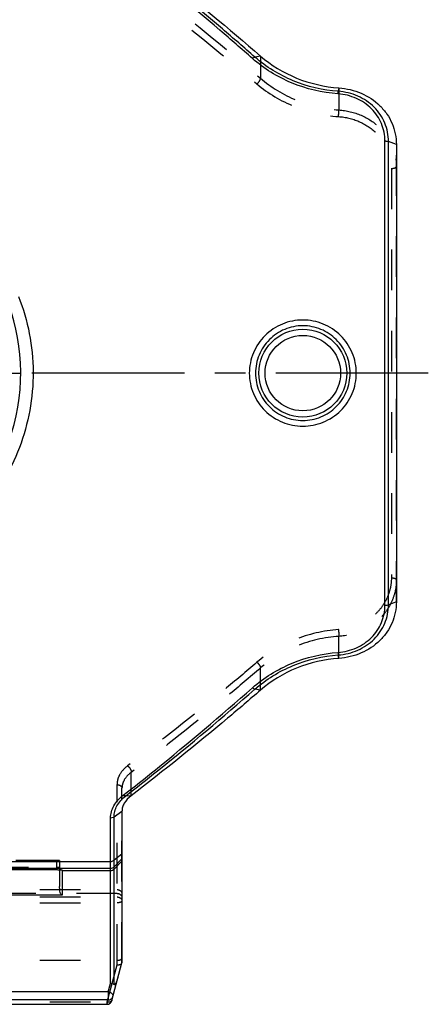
# Model space of a CAD drawing. Header units: millimetres. Extents: x 0 to 1000, y 0 to 1000.
# Tile 3 of 4: x 533 to 598, y 351 to 509. Entities that reach past the tile are written whole.
import ezdxf

# ---------------------------------------------------------------- set-up
doc = ezdxf.new("R2010")
doc.units = ezdxf.units.MM
doc.header["$LTSCALE"] = 65.185185
doc.linetypes.add('CENTER', pattern=[0.6, 0.375, -0.075, 0.075, -0.075])
doc.linetypes.add('HIDDEN', pattern=[0.2, 0.1, -0.1])
for name, color, linetype in [('ACHSEN_S', 7, 'CONTINUOUS'), ('FASEN', 7, 'CONTINUOUS'), ('KONST.EL_MIT_GEO', 7, 'CONTINUOUS')]:
    doc.layers.add(name, color=color, linetype=linetype)

msp = doc.modelspace()

# ---------------------------------------------------------------- linework, layer by layer
at = {"layer": 'ACHSEN_S', "color": 40, "linetype": 'CENTER'}
msp.add_line((598.12, 452.65), (401.88, 452.65), dxfattribs=at)
at = {"layer": 'FASEN', "color": 7, "linetype": 'Continuous'}
for p, q in [((593, 489.36), (593, 415.94)), ((549, 382.3), (549, 358.02))]:
    msp.add_line(p, q, dxfattribs=at)
for points, knots in [([(550.46, 520.48), (552.18, 519.16), (559.22, 513.68), (566.09, 507.96), (571.21, 503.53)], [0, 0, 0, 0, 0.241933, 1, 1, 1, 1]), ([(571.21, 503.53), (572.92, 502.06), (576.92, 499.64), (581.47, 498.6), (583.78, 498.43)], [0, 0, 0, 0, 0.492682, 1, 1, 1, 1]), ([(583.78, 498.43), (585.01, 498.35), (587.42, 497.78), (589.99, 496.08), (591.52, 494.27), (592.36, 492.74), (592.88, 491.08), (593, 489.93), (593, 489.36)], [0, 0, 0, 0, 0.259433, 0.511887, 0.635454, 0.757451, 0.878669, 1, 1, 1, 1]), ([(593, 415.94), (593, 415.37), (592.88, 414.22), (592.36, 412.56), (591.52, 411.03), (589.99, 409.22), (587.42, 407.52), (585.01, 406.95), (583.78, 406.86)], [0, 0, 0, 0, 0.121331, 0.242549, 0.364546, 0.488113, 0.740567, 1, 1, 1, 1]), ([(583.78, 406.86), (581.46, 406.7), (576.92, 405.66), (572.92, 403.24), (571.21, 401.77)], [0, 0, 0, 0, 0.50789, 1, 1, 1, 1]), ([(571.21, 401.77), (569.47, 400.25), (562.67, 394.46), (555.72, 388.85), (550.46, 384.82)], [0, 0, 0, 0, 0.258622, 1, 1, 1, 1]), ([(550.46, 384.82), (550.03, 384.5), (549.47, 383.92), (549.07, 382.99), (549, 382.52), (549, 382.3)], [0, 0, 0, 0, 0.5361, 0.774614, 1, 1, 1, 1])]:
    msp.add_open_spline(points, degree=3, knots=knots, dxfattribs=at)
at = {"layer": 'KONST.EL_MIT_GEO', "color": 7, "linetype": 'Continuous'}
for p, q in [((571.21, 503.53), (570.32, 503.37)), ((583.78, 498.43), (583.69, 497.88)), ((591.17, 415.39), (591.17, 489.91)), ((593, 489.36), (591.73, 489.83)), ((591.73, 415.47), (591.73, 489.83)), ((526.9, 452.65), (532.75, 452.65)), ((593, 415.94), (591.73, 415.47)), ((583.78, 406.86), (583.69, 407.42)), ((571.21, 401.77), (570.32, 401.93)), ((550.46, 384.82), (549.56, 384.76)), ((547.17, 354.69), (547.17, 381.25)), ((549, 382.3), (547.73, 381.4)), ((547.73, 354.52), (547.73, 381.4)), ((549, 375.44), (547.73, 374.46)), ((549, 374.67), (547.73, 373.41)), ((452.83, 374.28), (547.17, 374.28)), ((452.83, 373.18), (547.17, 373.18)), ((527.44, 372.96), (538.5, 372.96)), ((538.5, 372.96), (538.5, 372.96)), ((549, 374.32), (547.73, 373.06)), ((539, 372.94), (539, 370.23)), ((539.4, 372.88), (539.4, 368.85)), ((539.4, 372.83), (547.17, 372.83)), ((539.4, 368.85), (526.6, 368.85)), ((547.37, 351.94), (549, 358.02)), ((546.78, 353.34), (547.17, 354.69)), ((546.78, 353.34), (524.22, 353.34)), ((546.78, 353.34), (546.78, 352.05)), ((546.78, 352.05), (524.22, 352.05)), ((524.4, 351.36), (546.6, 351.36)), ((524.4, 351.35), (546.6, 351.35)), ((546.6, 351.36), (546.78, 352.05)), ((546.6, 351.36), (546.6, 351.35))]:
    msp.add_line(p, q, dxfattribs=at)
at = {"layer": 'KONST.EL_MIT_GEO', "color": 8, "linetype": 'HIDDEN'}
for p, q in [((571.21, 503.53), (571.21, 499.97)), ((583.78, 498.43), (583.78, 494.89)), ((593, 415.94), (593, 489.36)), ((592.2, 485.51), (592.2, 419.79)), ((583.78, 406.86), (583.78, 410.4)), ((571.21, 401.77), (571.21, 405.33)), ((550.46, 384.82), (550.46, 388.56)), ((548.2, 357.7), (548.2, 386.61)), ((549, 358.02), (549, 386.03)), ((538.5, 374.42), (527.5, 374.42)), ((527.5, 373.36), (538.5, 373.36)), ((538.5, 374.42), (538.5, 372.96)), ((539, 374.41), (539, 372.94)), ((522.8, 369.77), (548.2, 369.77)), ((548.2, 369.15), (522.8, 369.15)), ((522.8, 368.58), (548.2, 368.58)), ((522.8, 367.64), (548.2, 367.64)), ((522.8, 358.41), (548.2, 358.41)), ((546.6, 351.72), (548.2, 357.7)), ((524.4, 351.72), (546.6, 351.72)), ((546.6, 351.36), (546.6, 351.72))]:
    msp.add_line(p, q, dxfattribs=at)
at = {"layer": 'KONST.EL_MIT_GEO', "color": 7, "linetype": 'Continuous'}
for points in [[(538.5, 372.96), (538.54, 372.96), (538.58, 372.96), (538.63, 372.96)], [(538.63, 372.96), (538.71, 372.95), (538.75, 372.95), (538.79, 372.95), (538.82, 372.95), (538.86, 372.95), (538.89, 372.95), (538.93, 372.95), (538.96, 372.95), (538.99, 372.94), (539.02, 372.94), (539.05, 372.94), (539.07, 372.94), (539.1, 372.94), (539.12, 372.93), (539.14, 372.93), (539.16, 372.93), (539.18, 372.93), (539.19, 372.93), (539.21, 372.92), (539.22, 372.92), (539.23, 372.92), (539.24, 372.92), (539.25, 372.92), (539.25, 372.92), (539.25, 372.92)]]:
    msp.add_lwpolyline(points, dxfattribs=at)
at = {"layer": 'KONST.EL_MIT_GEO', "color": 8, "linetype": 'HIDDEN'}
msp.add_lwpolyline([(539.25, 372.92), (539.25, 372.92), (539.25, 372.92), (539.25, 372.92), (539.24, 372.92), (539.24, 372.92), (539.23, 372.93), (539.21, 372.93), (539.2, 372.94), (539.18, 372.95), (539.16, 372.96), (539.14, 372.98), (539.12, 373), (539.1, 373.02), (539.08, 373.04), (539.06, 373.07), (539.05, 373.1), (539.03, 373.12), (539.02, 373.16), (539.01, 373.19), (539, 373.23), (539, 373.26), (539, 373.28)], dxfattribs=at)
at = {"layer": 'KONST.EL_MIT_GEO', "color": 7, "linetype": 'Continuous'}
for radius in [7.05, 6.05]:
    msp.add_circle((578, 452.65), radius, dxfattribs=at)
for centre, radius, start, end in [((500, 452.65), 32.75, 114.2104, 65.7896), ((547.17, 373.98), 0.801, 269.9788, 314.867), ((547.17, 373.63), 0.801, 269.9788, 314.867), ((546.6, 352.15), 0.8, 270, 345), ((546.62, 352.14), 0.78, 334.5843, 340.1135), ((546.62, 352.14), 0.775, 340.1087, 344.9928)]:
    msp.add_arc(centre, radius, start, end, dxfattribs=at)
for points, knots in [([(569.92, 503.15), (568.19, 504.67), (561.42, 510.56), (554.48, 516.27), (549.21, 520.38)], [0, 0, 0, 0, 0.25607, 1, 1, 1, 1]), ([(570.32, 503.37), (568.59, 504.89), (561.8, 510.76), (554.84, 516.44), (549.56, 520.53)], [0, 0, 0, 0, 0.256054, 1, 1, 1, 1]), ([(569.92, 503.15), (569.99, 503.2), (570.11, 503.3), (570.25, 503.36), (570.32, 503.37)], [0, 0, 0, 0, 0.572838, 1, 1, 1, 1]), ([(583.64, 497.48), (581.1, 497.66), (576.12, 498.83), (571.77, 501.52), (569.92, 503.15)], [0, 0, 0, 0, 0.508325, 1, 1, 1, 1]), ([(583.69, 497.88), (581.21, 498.06), (576.37, 499.19), (572.12, 501.79), (570.32, 503.37)], [0, 0, 0, 0, 0.508367, 1, 1, 1, 1]), ([(583.64, 497.48), (583.65, 497.56), (583.66, 497.69), (583.68, 497.83), (583.69, 497.88)], [0, 0, 0, 0, 0.616052, 1, 1, 1, 1]), ([(591.73, 489.83), (591.73, 490.33), (591.64, 491.35), (591.19, 492.81), (590.46, 494.17), (589.13, 495.78), (586.88, 497.29), (584.76, 497.8), (583.69, 497.88)], [0, 0, 0, 0, 0.12146, 0.242868, 0.365021, 0.488629, 0.740772, 1, 1, 1, 1]), ([(591.17, 489.91), (591.17, 490.86), (590.78, 492.78), (589.13, 495.22), (586.63, 496.92), (584.65, 497.4), (583.64, 497.48)], [0, 0, 0, 0, 0.242447, 0.487696, 0.740338, 1, 1, 1, 1]), ([(591.17, 489.91), (591.22, 489.91), (591.41, 489.9), (591.6, 489.87), (591.73, 489.83)], [0, 0, 0, 0, 0.27226, 1, 1, 1, 1]), ([(532.41, 464.94), (533.17, 463.03), (534.33, 459.04), (534.94, 452.84), (534.4, 446.63), (532.72, 440.64), (530, 435.09), (526.33, 430.13), (521.84, 425.91), (516.67, 422.55), (510.97, 420.13), (504.92, 418.73), (498.69, 418.42), (492.52, 419.19), (486.59, 421.02), (481.09, 423.85), (476.19, 427.58), (473.42, 430.61), (472.18, 432.23)], [0, 0, 0, 0, 0.062684, 0.12558, 0.188482, 0.251183, 0.313578, 0.375712, 0.437755, 0.499918, 0.562361, 0.625111, 0.688037, 0.750914, 0.813543, 0.875857, 0.937944, 1, 1, 1, 1]), ([(586.58, 452.65), (586.58, 453.76), (586.13, 456.01), (584.21, 458.84), (581.36, 460.73), (578, 461.39), (574.64, 460.73), (571.79, 458.84), (569.87, 456.01), (569.42, 453.76), (569.42, 452.65)], [0, 0, 0, 0, 0.125017, 0.249976, 0.374948, 0.5, 0.625052, 0.750024, 0.874984, 1, 1, 1, 1]), ([(585.58, 452.65), (585.58, 453.64), (585.19, 455.63), (583.51, 458.16), (580.98, 459.86), (578, 460.45), (575.02, 459.86), (572.49, 458.16), (570.81, 455.63), (570.42, 453.64), (570.42, 452.65)], [0, 0, 0, 0, 0.125048, 0.250006, 0.374959, 0.5, 0.625042, 0.749995, 0.874952, 1, 1, 1, 1]), ([(569.42, 452.65), (569.42, 451.54), (569.87, 449.29), (571.79, 446.46), (574.64, 444.57), (578, 443.91), (581.36, 444.57), (584.21, 446.46), (586.13, 449.29), (586.58, 451.54), (586.58, 452.65)], [0, 0, 0, 0, 0.125017, 0.249976, 0.374949, 0.5, 0.625051, 0.750024, 0.874983, 1, 1, 1, 1]), ([(570.42, 452.65), (570.42, 451.66), (570.81, 449.66), (572.49, 447.14), (575.02, 445.44), (578, 444.85), (580.98, 445.44), (583.51, 447.14), (585.19, 449.66), (585.58, 451.66), (585.58, 452.65)], [0, 0, 0, 0, 0.125048, 0.250006, 0.374959, 0.5, 0.625041, 0.749994, 0.874952, 1, 1, 1, 1]), ([(583.64, 407.82), (584.65, 407.9), (586.63, 408.38), (589.13, 410.08), (590.78, 412.52), (591.17, 414.44), (591.17, 415.39)], [0, 0, 0, 0, 0.259671, 0.512311, 0.757556, 1, 1, 1, 1]), ([(583.69, 407.42), (584.76, 407.5), (586.88, 408.01), (589.13, 409.52), (590.46, 411.13), (591.19, 412.49), (591.64, 413.95), (591.73, 414.97), (591.73, 415.47)], [0, 0, 0, 0, 0.259236, 0.511378, 0.634984, 0.757135, 0.878542, 1, 1, 1, 1]), ([(591.17, 415.39), (591.22, 415.39), (591.41, 415.39), (591.6, 415.43), (591.73, 415.47)], [0, 0, 0, 0, 0.272156, 1, 1, 1, 1]), ([(569.92, 402.15), (571.77, 403.78), (576.12, 406.47), (581.1, 407.64), (583.64, 407.82)], [0, 0, 0, 0, 0.491657, 1, 1, 1, 1]), ([(583.64, 407.82), (583.65, 407.74), (583.66, 407.61), (583.68, 407.47), (583.69, 407.42)], [0, 0, 0, 0, 0.616022, 1, 1, 1, 1]), ([(570.32, 401.93), (572.12, 403.51), (576.36, 406.11), (581.21, 407.24), (583.69, 407.42)], [0, 0, 0, 0, 0.491617, 1, 1, 1, 1]), ([(549.21, 384.92), (550.94, 386.26), (557.97, 391.85), (564.83, 397.66), (569.92, 402.15)], [0, 0, 0, 0, 0.243595, 1, 1, 1, 1]), ([(549.56, 384.76), (551.29, 386.1), (558.34, 391.67), (565.21, 397.45), (570.32, 401.93)], [0, 0, 0, 0, 0.243611, 1, 1, 1, 1]), ([(569.92, 402.15), (569.99, 402.09), (570.11, 402), (570.25, 401.94), (570.32, 401.93)], [0, 0, 0, 0, 0.572849, 1, 1, 1, 1]), ([(547.17, 381.25), (547.17, 381.58), (547.28, 382.27), (547.83, 383.61), (548.61, 384.46), (549.21, 384.92)], [0, 0, 0, 0, 0.231066, 0.472421, 1, 1, 1, 1]), ([(547.73, 381.4), (547.73, 381.71), (547.81, 382.33), (548.31, 383.56), (549.01, 384.34), (549.56, 384.76)], [0, 0, 0, 0, 0.230585, 0.471524, 1, 1, 1, 1]), ([(549.56, 384.76), (549.54, 384.77), (549.47, 384.79), (549.35, 384.83), (549.26, 384.89), (549.21, 384.92)], [0, 0, 0, 0, 0.175708, 0.549202, 1, 1, 1, 1]), ([(547.73, 381.4), (547.7, 381.38), (547.52, 381.29), (547.32, 381.25), (547.17, 381.25)], [0, 0, 0, 0, 0.228693, 1, 1, 1, 1]), ([(538.5, 372.96), (538.55, 372.96), (538.74, 372.96), (538.92, 372.95), (539.06, 372.94)], [0, 0, 0, 0, 0.268525, 1, 1, 1, 1]), ([(547.17, 374.28), (547.22, 374.28), (547.42, 374.29), (547.62, 374.37), (547.73, 374.46)], [0, 0, 0, 0, 0.260817, 1, 1, 1, 1]), ([(539.06, 372.94), (539.11, 372.94), (539.19, 372.93), (539.3, 372.92), (539.36, 372.9), (539.4, 372.89), (539.4, 372.88)], [0, 0, 0, 0, 0.41084, 0.721445, 0.918124, 1, 1, 1, 1]), ([(539.4, 368.85), (539.33, 368.85), (539.22, 368.97), (539.13, 369.19), (539.05, 369.5), (539.01, 369.87), (539, 370.11), (539, 370.23)], [0, 0, 0, 0, 0.133028, 0.263308, 0.516222, 0.761698, 1, 1, 1, 1]), ([(547.73, 354.52), (547.76, 354.5), (547.82, 354.49), (547.89, 354.54), (547.94, 354.6), (548, 354.69), (548.07, 354.81), (548.17, 355.04), (548.28, 355.34), (548.35, 355.59), (548.38, 355.71)], [0, 0, 0, 0, 0.057782, 0.109849, 0.16399, 0.220467, 0.33897, 0.463278, 0.724817, 1, 1, 1, 1]), ([(547.73, 354.52), (547.7, 354.54), (547.52, 354.63), (547.32, 354.68), (547.17, 354.69)], [0, 0, 0, 0, 0.2299, 1, 1, 1, 1]), ([(547.55, 352.63), (547.57, 352.7), (547.55, 352.87), (547.38, 353.09), (547.11, 353.25), (546.89, 353.32), (546.78, 353.34)], [0, 0, 0, 0, 0.190725, 0.423443, 0.701274, 1, 1, 1, 1]), ([(546.78, 352.05), (546.95, 352.05), (547.3, 352.16), (547.51, 352.46), (547.55, 352.63)], [0, 0, 0, 0, 0.502411, 1, 1, 1, 1]), ([(546.6, 351.36), (546.75, 351.36), (547.05, 351.44), (547.26, 351.68), (547.32, 351.81)], [0, 0, 0, 0, 0.501946, 1, 1, 1, 1])]:
    msp.add_open_spline(points, degree=3, knots=knots, dxfattribs=at)
at = {"layer": 'KONST.EL_MIT_GEO', "color": 8, "linetype": 'HIDDEN'}
for points, knots in [([(549.9, 515.68), (551.62, 514.39), (558.68, 509.03), (565.54, 503.42), (570.65, 499.06)], [0, 0, 0, 0, 0.242966, 1, 1, 1, 1]), ([(550.46, 516.73), (552.19, 515.44), (559.25, 510.03), (566.11, 504.37), (571.21, 499.97)], [0, 0, 0, 0, 0.242895, 1, 1, 1, 1]), ([(570.65, 499.06), (570.8, 499.2), (571, 499.43), (571.17, 499.75), (571.22, 499.91), (571.21, 499.97)], [0, 0, 0, 0, 0.573586, 0.820979, 1, 1, 1, 1]), ([(571.21, 499.97), (572.92, 498.51), (576.92, 496.1), (581.46, 495.06), (583.78, 494.89)], [0, 0, 0, 0, 0.491402, 1, 1, 1, 1]), ([(570.65, 499.06), (572.42, 497.55), (576.59, 495.06), (581.31, 493.99), (583.72, 493.82)], [0, 0, 0, 0, 0.491541, 1, 1, 1, 1]), ([(583.72, 493.82), (583.74, 494.03), (583.76, 494.38), (583.78, 494.74), (583.78, 494.89)], [0, 0, 0, 0, 0.566458, 1, 1, 1, 1]), ([(583.78, 494.89), (585.01, 494.81), (587.42, 494.24), (589.99, 492.54), (591.52, 490.73), (592.37, 489.19), (592.89, 487.53), (593, 486.37), (593, 485.8)], [0, 0, 0, 0, 0.25927, 0.51138, 0.634949, 0.757065, 0.878475, 1, 1, 1, 1]), ([(583.72, 493.82), (584.85, 493.75), (587.05, 493.23), (589.42, 491.69), (590.83, 490.03), (591.61, 488.62), (592.09, 487.1), (592.2, 486.04), (592.2, 485.51)], [0, 0, 0, 0, 0.258971, 0.510952, 0.634533, 0.756722, 0.87827, 1, 1, 1, 1]), ([(592.2, 485.51), (592.3, 485.51), (592.49, 485.52), (592.72, 485.57), (592.86, 485.63), (592.95, 485.69), (593, 485.75), (593, 485.8)], [0, 0, 0, 0, 0.341812, 0.639089, 0.760123, 0.859454, 1, 1, 1, 1]), ([(592.2, 419.79), (592.2, 419.26), (592.09, 418.2), (591.61, 416.68), (590.83, 415.27), (589.42, 413.61), (587.05, 412.07), (584.85, 411.55), (583.72, 411.48)], [0, 0, 0, 0, 0.12173, 0.243278, 0.365467, 0.489048, 0.741029, 1, 1, 1, 1]), ([(593, 419.5), (593, 418.93), (592.89, 417.77), (592.37, 416.11), (591.52, 414.57), (589.99, 412.76), (587.42, 411.06), (585.01, 410.49), (583.78, 410.4)], [0, 0, 0, 0, 0.121525, 0.242935, 0.365051, 0.48862, 0.74073, 1, 1, 1, 1]), ([(592.2, 419.79), (592.3, 419.79), (592.49, 419.78), (592.72, 419.73), (592.86, 419.67), (592.95, 419.61), (593, 419.55), (593, 419.5)], [0, 0, 0, 0, 0.341812, 0.639089, 0.760123, 0.859454, 1, 1, 1, 1]), ([(583.72, 411.48), (581.31, 411.31), (576.59, 410.24), (572.42, 407.75), (570.65, 406.24)], [0, 0, 0, 0, 0.508459, 1, 1, 1, 1]), ([(583.72, 411.48), (583.74, 411.27), (583.76, 410.92), (583.78, 410.56), (583.78, 410.4)], [0, 0, 0, 0, 0.566457, 1, 1, 1, 1]), ([(583.78, 410.4), (581.46, 410.24), (576.92, 409.2), (572.92, 406.79), (571.21, 405.33)], [0, 0, 0, 0, 0.508598, 1, 1, 1, 1]), ([(570.65, 406.24), (568.92, 404.76), (562.14, 399.06), (555.18, 393.56), (549.9, 389.62)], [0, 0, 0, 0, 0.256639, 1, 1, 1, 1]), ([(570.65, 406.24), (570.8, 406.1), (571, 405.87), (571.17, 405.55), (571.22, 405.39), (571.21, 405.33)], [0, 0, 0, 0, 0.573586, 0.820979, 1, 1, 1, 1]), ([(571.21, 405.33), (569.48, 403.84), (562.7, 398.08), (555.75, 392.54), (550.46, 388.56)], [0, 0, 0, 0, 0.256706, 1, 1, 1, 1]), ([(549.9, 389.62), (549.39, 389.24), (548.74, 388.55), (548.28, 387.45), (548.2, 386.88), (548.2, 386.61)], [0, 0, 0, 0, 0.530153, 0.770509, 1, 1, 1, 1]), ([(549.9, 389.62), (550.09, 389.49), (550.31, 389.22), (550.47, 388.84), (550.48, 388.64), (550.46, 388.56)], [0, 0, 0, 0, 0.546757, 0.801546, 1, 1, 1, 1]), ([(550.46, 388.56), (550.03, 388.25), (549.47, 387.66), (549.07, 386.73), (549, 386.26), (549, 386.03)], [0, 0, 0, 0, 0.534856, 0.773667, 1, 1, 1, 1]), ([(548.2, 386.61), (548.3, 386.61), (548.5, 386.58), (548.77, 386.46), (548.95, 386.27), (549, 386.11), (549, 386.03)], [0, 0, 0, 0, 0.285332, 0.551365, 0.7875, 1, 1, 1, 1]), ([(539, 374.41), (539, 374.41), (538.98, 374.41), (538.96, 374.42), (538.91, 374.42), (538.85, 374.42), (538.77, 374.42), (538.66, 374.42), (538.56, 374.42), (538.5, 374.42)], [0, 0, 0, 0, 0.02106, 0.078161, 0.17041, 0.294492, 0.445706, 0.618162, 1, 1, 1, 1]), ([(538.5, 373.36), (538.56, 373.36), (538.68, 373.35), (538.84, 373.34), (538.93, 373.32), (539, 373.29), (539, 373.28)], [0, 0, 0, 0, 0.374081, 0.691284, 0.906457, 1, 1, 1, 1]), ([(548.2, 369.77), (548.3, 369.77), (548.51, 369.73), (548.78, 369.57), (548.96, 369.33), (549, 369.14), (549, 369.04)], [0, 0, 0, 0, 0.260702, 0.515241, 0.760858, 1, 1, 1, 1]), ([(548.2, 369.15), (548.4, 369.15), (548.71, 369.05), (548.96, 368.74), (549, 368.55), (549, 368.46)], [0, 0, 0, 0, 0.521031, 0.765914, 1, 1, 1, 1]), ([(548.2, 368.58), (548.3, 368.58), (548.51, 368.55), (548.77, 368.41), (548.95, 368.2), (549, 368.03), (549, 367.94)], [0, 0, 0, 0, 0.275937, 0.537426, 0.777066, 1, 1, 1, 1]), ([(549, 367.94), (549, 367.9), (548.95, 367.83), (548.86, 367.77), (548.72, 367.7), (548.49, 367.65), (548.3, 367.64), (548.2, 367.64)], [0, 0, 0, 0, 0.145482, 0.245641, 0.366583, 0.661704, 1, 1, 1, 1]), ([(548.2, 358.41), (548.3, 358.41), (548.45, 358.43), (548.64, 358.47), (548.83, 358.54), (549, 358.67), (549, 358.78)], [0, 0, 0, 0, 0.33069, 0.483769, 0.623024, 1, 1, 1, 1]), ([(548.2, 357.7), (548.29, 357.69), (548.47, 357.69), (548.76, 357.74), (548.96, 357.88), (548.99, 357.99)], [0, 0, 0, 0, 0.314115, 0.595768, 1, 1, 1, 1]), ([(547.37, 351.94), (547.36, 351.89), (547.29, 351.81), (547.15, 351.73), (546.92, 351.68), (546.73, 351.69), (546.6, 351.72)], [0, 0, 0, 0, 0.179697, 0.343273, 0.538111, 1, 1, 1, 1])]:
    msp.add_open_spline(points, degree=3, knots=knots, dxfattribs=at)
for points in [[(539.08, 373.04), (539.03, 373.11), (539, 373.2), (539, 373.28)], [(539.03, 373.06), (539.01, 373.12), (539, 373.17), (539, 373.23)], [(539.13, 372.93), (539.09, 372.97), (539.06, 373.02), (539.03, 373.06)], [(539.22, 372.92), (539.17, 372.95), (539.11, 372.99), (539.08, 373.04)]]:
    msp.add_open_spline(points, degree=3, dxfattribs=at)
at = {"layer": 'KONST.EL_MIT_GEO', "color": 7, "linetype": 'Continuous'}
for points in [[(539.4, 372.83), (539.3, 372.83), (539.2, 372.87), (539.13, 372.93)], [(539.4, 372.88), (539.34, 372.88), (539.28, 372.89), (539.22, 372.92)]]:
    msp.add_open_spline(points, degree=3, dxfattribs=at)

doc.saveas('drawing.dxf')
